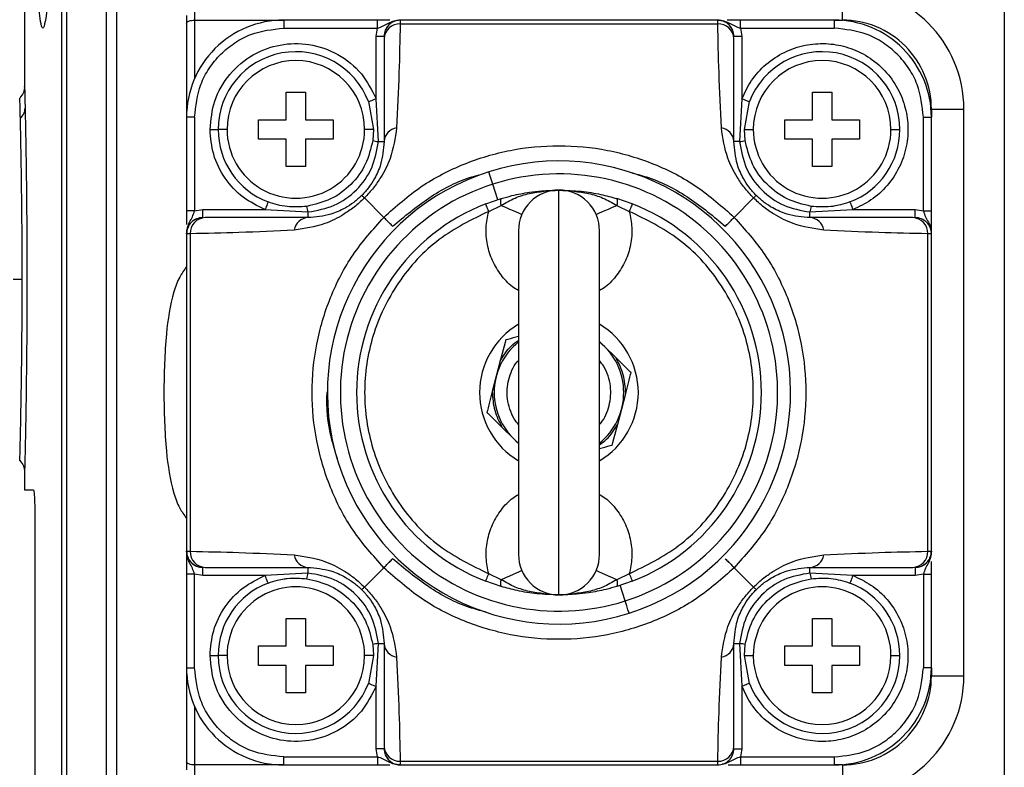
# Model space of a CAD drawing. Header units: millimetres. Extents: x 19 to 819, y 19 to 629.
# Tile 16 of 27: x 404 to 465, y 414 to 460. Entities that reach past the tile are written whole.
import ezdxf

# ---------------------------------------------------------------- set-up
doc = ezdxf.new("R2010")
doc.units = ezdxf.units.MM
doc.header["$LTSCALE"] = 3
doc.layers.add('DIMENSIONS', color=140, linetype='Continuous', lineweight=25)
doc.styles.add('SLDTEXTSTYLE0', font='TXT', dxfattribs={"width": 0.7})
doc.dimstyles.new('SLDDIMSTYLE0', dxfattribs={"dimtxt": 6.474023, "dimasz": 9.906, "dimexe": 0, "dimexo": 0.0625, "dimgap": 1.618506, "dimtad": 0, "dimtih": 1, "dimtoh": 1, "dimrnd": 1e-09, "dimzin": 12, "dimdsep": 46, "dimtxsty": 'SLDTEXTSTYLE0', "dimsah": 1, "dimcen": 0.09, "dimadec": 0, "dimazin": 3, "dimtfac": 1, "dimtofl": 0, "dimtmove": 0, "dimatfit": 3, "dimfxl": 0, "dimfrac": 2, "dimtolj": 1, "dimtzin": 12, "dimarcsym": 0})

# ---------------------------------------------------------------- blocks, each defined once
blk = doc.blocks.new('_D_9')
at = {"layer": 'DIMENSIONS'}
for p, q in [((372.042, 447.49), (372.042, 586.873)), ((464.742, 475.49), (464.742, 586.873)), ((372.042, 577.348), (402.397, 577.348)), ((411.17, 577.348), (408.996, 577.348)), ((408.996, 577.348), (408.996, 567.059)), ((430.408, 577.348), (432.582, 577.348)), ((432.582, 577.348), (432.582, 567.059)), ((464.742, 577.348), (439.18, 577.348)), ((408.996, 567.059), (411.17, 567.059)), ((432.582, 567.059), (430.408, 567.059))]:
    blk.add_line(p, q, dxfattribs=at)
for points in [[(372.042, 577.348), (381.948, 575.824), (381.948, 578.872)], [(464.742, 577.348), (454.836, 578.872), (454.836, 575.824)]]:
    blk.add_solid(points, dxfattribs=at)
at = {"layer": 'DIMENSIONS', "char_height": 6.35, "attachment_point": 1, "style": 'SLDTEXTSTYLE0'}
for s, insert in [('92.7', (411.17, 586.983)), ('3.65', (411.17, 575.245))]:
    blk.add_mtext(s, dxfattribs=dict(at, insert=insert))

msp = doc.modelspace()

# ---------------------------------------------------------------- linework, layer by layer
for p, q in [((404.242, 469.266), (404.242, 455.538)), ((406.535, 368.678), (406.535, 464.683)), ((406.858, 368.68), (406.858, 464.68)), ((409.272, 464.68), (409.272, 368.68)), ((409.944, 368.68), (409.944, 464.68)), ((464.742, 464.68), (464.742, 368.68)), ((454.742, 459.68), (454.742, 461.68)), ((414.742, 460.68), (414.742, 459.68)), ((414.242, 459.973), (414.242, 459.473)), ((414.742, 459.68), (420.242, 459.68)), ((414.742, 459.68), (414.742, 456.078)), ((420.242, 459.68), (420.242, 459.18)), ((426.028, 459.68), (420.242, 459.68)), ((426.028, 459.18), (426.028, 459.68)), ((426.798, 459.68), (426.028, 459.68)), ((427.442, 459.68), (427.437, 459.45)), ((447.042, 459.68), (427.442, 459.68)), ((447.046, 459.45), (447.042, 459.68)), ((448.456, 459.68), (447.627, 459.68)), ((448.456, 459.18), (448.456, 459.68)), ((454.242, 459.68), (448.456, 459.68)), ((454.242, 459.68), (454.742, 459.68)), ((454.242, 459.68), (454.242, 459.18)), ((414.242, 459.473), (414.242, 453.68)), ((420.242, 459.18), (426.028, 459.18)), ((425.942, 458.68), (426.028, 459.18)), ((427.437, 459.45), (447.046, 459.45)), ((448.456, 459.18), (448.542, 458.68)), ((448.456, 459.18), (454.242, 459.18)), ((425.942, 458.68), (426.442, 458.68)), ((425.942, 454.825), (425.942, 458.68)), ((426.442, 458.527), (426.442, 452.18)), ((448.042, 458.68), (448.542, 458.68)), ((448.042, 452.18), (448.042, 458.527)), ((448.542, 458.68), (448.542, 454.825)), ((420.392, 455.23), (421.592, 455.23)), ((420.392, 453.53), (420.392, 455.23)), ((421.592, 455.23), (421.592, 453.53)), ((426.09, 452.18), (425.942, 454.825)), ((448.542, 454.825), (448.394, 452.18)), ((452.892, 455.23), (454.092, 455.23)), ((452.892, 453.53), (452.892, 455.23)), ((454.092, 455.23), (454.092, 453.53)), ((425.475, 454.646), (425.792, 452.93)), ((448.692, 452.93), (449.009, 454.646)), ((414.742, 453.68), (414.242, 453.68)), ((414.242, 453.68), (414.242, 447.895)), ((414.742, 453.68), (414.742, 447.895)), ((459.742, 447.895), (459.742, 453.68)), ((459.742, 453.68), (460.242, 453.68)), ((460.242, 454.18), (460.242, 453.68)), ((460.242, 454.18), (462.242, 454.18)), ((460.242, 447.895), (460.242, 453.68)), ((462.242, 419.18), (462.242, 454.18)), ((418.692, 453.53), (420.392, 453.53)), ((418.692, 452.33), (418.692, 453.53)), ((421.592, 453.53), (423.292, 453.53)), ((423.292, 453.53), (423.292, 452.33)), ((451.192, 453.53), (452.892, 453.53)), ((451.192, 452.33), (451.192, 453.53)), ((454.092, 453.53), (455.792, 453.53)), ((455.792, 453.53), (455.792, 452.33)), ((415.692, 452.93), (416.192, 452.93)), ((416.742, 452.93), (416.192, 452.93)), ((425.792, 452.93), (425.242, 452.93)), ((425.792, 452.93), (425.744, 452.251)), ((448.74, 452.251), (448.692, 452.93)), ((448.692, 452.93), (449.242, 452.93)), ((457.742, 452.93), (458.292, 452.93)), ((420.392, 452.33), (418.692, 452.33)), ((420.392, 450.63), (420.392, 452.33)), ((421.592, 452.33), (421.592, 450.63)), ((423.292, 452.33), (421.592, 452.33)), ((426.09, 452.18), (426.442, 452.18)), ((448.394, 452.18), (448.042, 452.18)), ((452.892, 452.33), (451.192, 452.33)), ((452.892, 450.63), (452.892, 452.33)), ((454.092, 452.33), (454.092, 450.63)), ((455.792, 452.33), (454.092, 452.33)), ((421.592, 450.63), (420.392, 450.63)), ((454.092, 450.63), (452.892, 450.63)), ((433.46, 448.588), (433.154, 449.55)), ((437.242, 424.18), (437.242, 449.18)), ((425.228, 448.695), (426.423, 447.499)), ((432.721, 448.334), (433.666, 448.658)), ((432.901, 447.868), (433.67, 448.239)), ((440.813, 448.239), (441.582, 447.868)), ((441.763, 448.334), (440.818, 448.658)), ((448.061, 447.499), (449.256, 448.695)), ((414.742, 447.895), (414.242, 447.895)), ((414.242, 447.895), (414.242, 447.065)), ((414.742, 447.895), (415.242, 447.98)), ((415.242, 447.48), (415.242, 447.98)), ((415.242, 447.98), (419.098, 447.98)), ((419.098, 447.98), (421.742, 447.832)), ((421.742, 447.832), (421.742, 447.48)), ((452.742, 447.832), (455.386, 447.98)), ((452.742, 447.48), (452.742, 447.832)), ((455.386, 447.98), (459.242, 447.98)), ((459.242, 447.48), (459.242, 447.98)), ((459.242, 447.98), (459.742, 447.895)), ((459.742, 447.895), (460.242, 447.895)), ((460.242, 446.48), (460.242, 447.895)), ((421.742, 447.48), (415.396, 447.48)), ((459.088, 447.48), (452.742, 447.48)), ((414.472, 446.485), (414.242, 446.48)), ((414.242, 446.48), (414.242, 426.88)), ((414.472, 446.485), (414.472, 426.876)), ((434.742, 446.68), (434.742, 426.68)), ((439.742, 426.68), (439.742, 446.68)), ((460.011, 426.876), (460.011, 446.485)), ((460.242, 446.48), (460.011, 446.485)), ((460.242, 426.88), (460.242, 446.48)), ((403.535, 443.68), (404.094, 443.68)), ((440.049, 439.53), (439.742, 439.833)), ((440.749, 438.841), (440.049, 439.53)), ((433.618, 438.637), (433.371, 437.687)), ((433.371, 437.687), (433.123, 436.736)), ((441.113, 435.674), (441.36, 436.625)), ((440.866, 434.723), (441.113, 435.674)), ((433.735, 434.52), (434.435, 433.831)), ((434.435, 433.831), (434.742, 433.528)), ((404.242, 431.822), (404.242, 430.68)), ((404.242, 430.68), (404.786, 430.68)), ((404.883, 428.68), (404.883, 407.08)), ((414.242, 426.88), (414.472, 426.876)), ((414.242, 426.88), (414.242, 425.466)), ((460.011, 426.876), (460.242, 426.88)), ((460.242, 425.466), (460.242, 426.237)), ((415.242, 425.38), (415.242, 425.88)), ((415.396, 425.88), (421.742, 425.88)), ((421.742, 425.88), (421.742, 425.529)), ((425.228, 424.666), (426.423, 425.862)), ((448.061, 425.862), (449.256, 424.666)), ((452.742, 425.88), (459.088, 425.88)), ((452.742, 425.529), (452.742, 425.88)), ((459.242, 425.88), (459.242, 425.38)), ((414.742, 425.466), (414.242, 425.466)), ((414.242, 425.466), (414.242, 419.68)), ((415.242, 425.38), (414.742, 425.466)), ((414.742, 419.68), (414.742, 425.466)), ((419.098, 425.38), (415.242, 425.38)), ((421.742, 425.529), (419.098, 425.38)), ((433.666, 424.703), (432.721, 425.027)), ((433.67, 425.122), (432.901, 425.493)), ((441.582, 425.493), (440.813, 425.122)), ((441.763, 425.027), (440.818, 424.703)), ((455.386, 425.38), (452.742, 425.529)), ((459.242, 425.38), (455.386, 425.38)), ((459.742, 425.466), (459.242, 425.38)), ((459.742, 425.466), (460.242, 425.466)), ((459.742, 425.466), (459.742, 419.68)), ((460.242, 419.68), (460.242, 425.466)), ((441.329, 423.811), (441.024, 424.773)), ((420.392, 422.73), (421.592, 422.73)), ((420.392, 421.03), (420.392, 422.73)), ((421.592, 422.73), (421.592, 421.03)), ((452.892, 422.73), (454.092, 422.73)), ((452.892, 421.03), (452.892, 422.73)), ((454.092, 422.73), (454.092, 421.03)), ((418.692, 421.03), (420.392, 421.03)), ((418.692, 419.83), (418.692, 421.03)), ((421.592, 421.03), (423.292, 421.03)), ((423.292, 421.03), (423.292, 419.83)), ((425.744, 421.11), (425.792, 420.43)), ((425.942, 418.536), (426.09, 421.18)), ((426.09, 421.18), (426.442, 421.18)), ((426.442, 421.18), (426.442, 414.834)), ((448.042, 414.834), (448.042, 421.18)), ((448.042, 421.18), (448.394, 421.18)), ((448.394, 421.18), (448.542, 418.536)), ((448.692, 420.43), (448.74, 421.11)), ((451.192, 421.03), (452.892, 421.03)), ((451.192, 419.83), (451.192, 421.03)), ((454.092, 421.03), (455.792, 421.03)), ((455.792, 421.03), (455.792, 419.83)), ((415.692, 420.43), (416.192, 420.43)), ((416.742, 420.43), (416.192, 420.43)), ((425.792, 420.43), (425.242, 420.43)), ((425.792, 420.43), (425.475, 418.715)), ((449.009, 418.715), (448.692, 420.43)), ((448.692, 420.43), (449.242, 420.43)), ((457.742, 420.43), (458.292, 420.43)), ((414.242, 419.68), (414.242, 413.888)), ((414.242, 419.68), (414.742, 419.68)), ((420.392, 419.83), (418.692, 419.83)), ((420.392, 418.13), (420.392, 419.83)), ((421.592, 419.83), (421.592, 418.13)), ((423.292, 419.83), (421.592, 419.83)), ((452.892, 419.83), (451.192, 419.83)), ((452.892, 418.13), (452.892, 419.83)), ((454.092, 419.83), (454.092, 418.13)), ((455.792, 419.83), (454.092, 419.83)), ((460.242, 419.68), (459.742, 419.68)), ((460.242, 419.68), (460.242, 419.18)), ((460.242, 419.18), (462.242, 419.18)), ((425.942, 414.68), (425.942, 418.536)), ((448.542, 418.536), (448.542, 414.68)), ((421.592, 418.13), (420.392, 418.13)), ((454.092, 418.13), (452.892, 418.13)), ((414.742, 417.283), (414.742, 413.68)), ((426.028, 414.18), (425.942, 414.68)), ((426.442, 414.68), (425.942, 414.68)), ((448.042, 414.68), (448.542, 414.68)), ((448.542, 414.68), (448.456, 414.18)), ((420.242, 414.18), (426.028, 414.18)), ((420.242, 413.68), (420.242, 414.18)), ((426.028, 414.18), (426.028, 413.68)), ((448.456, 414.18), (448.456, 413.68)), ((448.456, 414.18), (454.242, 414.18)), ((454.242, 414.18), (454.242, 413.68)), ((414.242, 413.888), (414.242, 413.388)), ((420.242, 413.68), (414.742, 413.68)), ((414.742, 413.68), (414.742, 412.68)), ((420.242, 413.68), (426.028, 413.68)), ((426.028, 413.68), (426.798, 413.68)), ((427.437, 413.911), (447.046, 413.911)), ((427.437, 413.911), (427.442, 413.68)), ((427.442, 413.68), (447.042, 413.68)), ((447.042, 413.68), (447.046, 413.911)), ((447.685, 413.68), (448.456, 413.68)), ((448.456, 413.68), (454.242, 413.68)), ((454.742, 413.68), (454.242, 413.68)), ((454.742, 413.68), (454.742, 411.68))]:
    msp.add_line(p, q)
at = {"flags": 128}
for points in [[(414.242, 459.473), (414.251, 459.514), (414.28, 459.553), (414.326, 459.588), (414.388, 459.62), (414.464, 459.646), (414.551, 459.665), (414.644, 459.676), (414.742, 459.68)], [(425.475, 454.646), (425.484, 454.649), (425.51, 454.659), (425.554, 454.676), (425.612, 454.698), (425.682, 454.725), (425.763, 454.756), (425.851, 454.79), (425.942, 454.825)], [(448.542, 454.825), (448.633, 454.79), (448.721, 454.756), (448.801, 454.725), (448.872, 454.698), (448.93, 454.676), (448.973, 454.659), (449, 454.649), (449.009, 454.646)], [(433.154, 449.55), (433.058, 449.855), (432.98, 450.098), (432.93, 450.255), (432.913, 450.31)], [(419.276, 448.447), (419.273, 448.438), (419.263, 448.412), (419.246, 448.369), (419.224, 448.311), (419.197, 448.24), (419.166, 448.159), (419.133, 448.072), (419.098, 447.98)], [(432.901, 447.868), (432.866, 447.959), (432.832, 448.046), (432.801, 448.127), (432.773, 448.198), (432.751, 448.256), (432.734, 448.299), (432.724, 448.325), (432.721, 448.334)], [(433.67, 448.239), (433.939, 448.122), (434.186, 448.014), (434.407, 447.918), (434.596, 447.835), (434.748, 447.769), (434.86, 447.72), (434.928, 447.69), (434.951, 447.68)], [(439.533, 447.68), (439.556, 447.69), (439.624, 447.72), (439.735, 447.769), (439.887, 447.835), (440.076, 447.918), (440.297, 448.014), (440.545, 448.122), (440.813, 448.239)], [(441.763, 448.334), (441.76, 448.325), (441.749, 448.299), (441.733, 448.256), (441.71, 448.198), (441.683, 448.127), (441.652, 448.046), (441.618, 447.959), (441.582, 447.868)], [(455.207, 448.447), (455.211, 448.438), (455.221, 448.412), (455.237, 448.369), (455.26, 448.311), (455.287, 448.24), (455.318, 448.159), (455.351, 448.072), (455.386, 447.98)], [(433.952, 439.922), (433.948, 439.907), (433.937, 439.867), (433.911, 439.764), (433.852, 439.539), (433.676, 438.86), (433.618, 438.637)], [(434.742, 440.14), (434.414, 440.05), (434.235, 440), (434.073, 439.955), (434.001, 439.936), (433.957, 439.924), (433.952, 439.922)], [(441.36, 436.625), (441.574, 437.445), (441.62, 437.625), (441.663, 437.788), (441.681, 437.86), (441.693, 437.904), (441.694, 437.909)], [(433.123, 436.736), (432.91, 435.916), (432.863, 435.736), (432.821, 435.573), (432.802, 435.501), (432.791, 435.457), (432.789, 435.452)], [(440.532, 433.439), (440.536, 433.454), (440.546, 433.494), (440.573, 433.597), (440.632, 433.822), (440.808, 434.501), (440.866, 434.723)], [(439.742, 433.221), (440.07, 433.311), (440.249, 433.361), (440.411, 433.405), (440.483, 433.425), (440.527, 433.437), (440.532, 433.439)], [(434.951, 425.68), (434.928, 425.67), (434.86, 425.641), (434.748, 425.592), (434.596, 425.526), (434.407, 425.443), (434.186, 425.347), (433.939, 425.239), (433.67, 425.122)], [(440.813, 425.122), (440.545, 425.239), (440.297, 425.347), (440.076, 425.443), (439.887, 425.526), (439.735, 425.592), (439.624, 425.641), (439.556, 425.67), (439.533, 425.68)], [(419.276, 424.913), (419.273, 424.922), (419.263, 424.949), (419.246, 424.992), (419.224, 425.05), (419.197, 425.121), (419.166, 425.202), (419.133, 425.289), (419.098, 425.38)], [(432.721, 425.027), (432.724, 425.036), (432.734, 425.062), (432.751, 425.105), (432.773, 425.163), (432.801, 425.234), (432.832, 425.315), (432.866, 425.402), (432.901, 425.493)], [(441.582, 425.493), (441.618, 425.402), (441.652, 425.315), (441.683, 425.234), (441.71, 425.163), (441.733, 425.105), (441.749, 425.062), (441.76, 425.036), (441.763, 425.027)], [(455.386, 425.38), (455.351, 425.289), (455.318, 425.202), (455.287, 425.121), (455.26, 425.05), (455.237, 424.992), (455.221, 424.949), (455.211, 424.922), (455.207, 424.913)], [(441.57, 423.051), (441.553, 423.106), (441.503, 423.262), (441.426, 423.506), (441.329, 423.811)], [(425.475, 418.715), (425.484, 418.712), (425.51, 418.701), (425.554, 418.685), (425.612, 418.663), (425.682, 418.636), (425.763, 418.605), (425.851, 418.571), (425.942, 418.536)], [(449.009, 418.715), (449, 418.712), (448.973, 418.701), (448.93, 418.685), (448.872, 418.663), (448.801, 418.636), (448.721, 418.605), (448.633, 418.571), (448.542, 418.536)], [(414.742, 413.68), (414.644, 413.684), (414.551, 413.696), (414.464, 413.715), (414.388, 413.741), (414.326, 413.773), (414.28, 413.808), (414.251, 413.847), (414.242, 413.888)]]:
    msp.add_lwpolyline(points, dxfattribs=at)
for centre, radius, start, end in [((454.742, 454.18), 7.5, 0.00006, 90), ((420.242, 453.68), 6, 89.99991, 180.00007), ((427.442, 458.68), 1, 89.99895, 180.0003), ((447.042, 458.68), 1, 359.99952, 90.00123), ((454.242, 453.68), 6, 359.99996, 90.00008), ((454.742, 454.18), 5.5, 359.99997, 90.00014), ((427.405, 458.487), 0.964, 88.04151, 177.63387), ((447.079, 458.487), 0.964, 2.36602, 91.95855), ((420.992, 452.93), 4.8, 20.93895, 179.99984), ((453.492, 452.93), 4.8, 0.00018, 159.06104), ((420.992, 452.93), 4.25, 0.00013, 179.99987), ((453.492, 452.93), 4.25, 0.00013, 179.99987), ((403.425, 454.262), 0.848, 310.87285, 358.95288), ((427.348, 452.133), 0.908, 98.50917, 176.9826), ((447.135, 452.133), 0.908, 3.01721, 81.49089), ((420.992, 452.93), 4.8, 180.00004, 249.06096), ((420.992, 452.93), 4.25, 179.99993, 0.00007), ((453.492, 452.93), 4.25, 179.99992, 0.00008), ((453.492, 452.93), 4.8, 290.93908, 359.99987), ((426.271, 453.951), 1.78, 252.76057, 264.16746), ((448.213, 453.951), 1.78, 275.83242, 287.23967), ((437.242, 436.68), 14.3, 287.61989, 107.61985), ((437.242, 436.68), 14.3, 107.6199, 287.61984), ((437.242, 436.68), 13.503, 287.61987, 107.61989), ((437.242, 436.68), 13.503, 107.61987, 287.61989), ((437.242, 446.68), 2.5, 89.99981, 180.00011), ((437.242, 446.68), 2.5, 359.99989, 90.00015), ((419.972, 447.651), 1.779, 5.83108, 17.24161), ((437.242, 436.68), 12.5, 111.20507, 248.79493), ((434.117, 448.454), 0.495, 155.64622, 205.67684), ((440.367, 448.454), 0.495, 334.32316, 24.35378), ((437.242, 436.68), 12.5, 291.20507, 68.79493), ((454.512, 447.651), 1.78, 162.75906, 174.16839), ((415.242, 446.48), 1, 89.99892, 180.0012), ((415.435, 446.518), 0.964, 92.3656, 181.95903), ((421.79, 446.574), 0.908, 93.0171, 171.49087), ((452.694, 446.574), 0.908, 8.50903, 86.98285), ((459.048, 446.518), 0.964, 358.0409, 87.63442), ((459.242, 446.48), 1, 359.99885, 90.00115), ((437.242, 436.68), 4.9, 120.67759, 179.99979), ((437.242, 436.68), 4.9, 0.00021, 59.32241), ((437.242, 436.68), 4, 128.68225, 231.31775), ((437.242, 436.68), 4, 308.68225, 51.31775), ((437.242, 436.68), 4.9, 180.00004, 239.32241), ((437.242, 436.68), 4.9, 300.67759, 359.99996), ((415.242, 426.88), 1, 180.00026, 269.99962), ((415.435, 426.843), 0.964, 178.04097, 267.6344), ((459.048, 426.843), 0.964, 272.36558, 1.9591), ((459.242, 426.88), 1, 270.0003, 359.9997), ((421.79, 426.787), 0.908, 188.50913, 266.9829), ((437.242, 426.68), 2.5, 179.99989, 270.00019), ((437.242, 426.68), 2.5, 269.99985, 0.00011), ((452.694, 426.787), 0.908, 273.01715, 351.49097), ((419.971, 425.71), 1.78, 342.75929, 354.16801), ((434.117, 424.907), 0.495, 154.32316, 204.35378), ((440.367, 424.907), 0.495, 335.64622, 25.67684), ((454.513, 425.71), 1.78, 185.83251, 197.24004), ((420.992, 420.43), 4.8, 110.93904, 179.99996), ((420.992, 420.43), 4.25, 359.99993, 180.00007), ((453.492, 420.43), 4.25, 359.99992, 180.00008), ((453.492, 420.43), 4.8, 0.00013, 69.06092), ((426.271, 419.41), 1.78, 95.83254, 107.23943), ((427.348, 421.228), 0.908, 183.0174, 261.49083), ((447.135, 421.228), 0.908, 278.50911, 356.98279), ((448.213, 419.41), 1.78, 72.76033, 84.16758), ((420.992, 420.43), 4.8, 180.00016, 339.06105), ((420.992, 420.43), 4.25, 180.00013, 359.99987), ((453.492, 420.43), 4.8, 200.93896, 359.99982), ((453.492, 420.43), 4.25, 180.00013, 359.99987), ((420.242, 419.68), 6, 179.99993, 270.00009), ((454.242, 419.68), 6, 269.99992, 0.00004), ((454.742, 419.18), 5.5, 269.99986, 0.00003), ((454.742, 419.18), 7.5, 270, 359.99994), ((427.405, 414.874), 0.964, 182.36613, 271.95849), ((427.442, 414.68), 1, 179.99885, 270.00105), ((447.042, 414.68), 1, 269.99877, 0.00134), ((447.079, 414.874), 0.964, 268.04145, 357.63398)]:
    msp.add_arc(centre, radius, start, end)
for points, knots in [([(405.767, 464.68), (405.765, 463.989), (405.761, 462.711), (405.637, 460.891), (405.618, 460.011), (405.366, 458.957), (405.131, 460.008), (405.13, 460.889), (405.029, 462.709), (405.028, 463.988), (405.027, 464.68)], [0, 0, 0, 0, 0.190707, 0.352132, 0.460244, 0.500264, 0.539754, 0.647658, 0.809145, 1, 1, 1, 1]), ([(427.441, 459.677), (427.348, 459.67), (427.156, 459.655), (426.884, 459.526), (426.65, 459.324), (426.558, 459.14), (426.512, 459.049)], [0, 0, 0, 0, 0.233617, 0.484972, 0.744367, 1, 1, 1, 1]), ([(447.042, 459.68), (447.168, 459.67), (447.419, 459.649), (447.766, 459.497), (448.093, 459.307), (448.333, 459.223), (448.456, 459.18)], [0, 0, 0, 0, 0.249313, 0.496183, 0.742832, 1, 1, 1, 1]), ([(447.972, 459.049), (447.926, 459.14), (447.834, 459.324), (447.599, 459.526), (447.328, 459.655), (447.135, 459.67), (447.042, 459.677)], [0, 0, 0, 0, 0.255631, 0.515024, 0.766381, 1, 1, 1, 1]), ([(414.742, 453.68), (414.815, 454.372), (414.928, 455.437), (415.614, 456.717), (416.324, 457.598), (417.205, 458.308), (418.486, 458.994), (419.55, 459.107), (420.242, 459.18)], [0, 0, 0, 0, 0.239456, 0.368361, 0.5, 0.631639, 0.760543, 1, 1, 1, 1]), ([(426.028, 459.18), (426.15, 459.224), (426.39, 459.308), (426.719, 459.493), (426.959, 459.615), (427.096, 459.632), (427.11, 459.634)], [0, 0, 0, 0, 0.330458, 0.647399, 0.964625, 1, 1, 1, 1]), ([(427.437, 459.45), (427.416, 458.447), (427.369, 456.306), (427.268, 454.167), (427.214, 453.03)], [0, 0, 0, 0, 0.468522, 1, 1, 1, 1]), ([(447.27, 453.03), (447.216, 454.167), (447.114, 456.306), (447.068, 458.447), (447.046, 459.45)], [0, 0, 0, 0, 0.531478, 1, 1, 1, 1]), ([(459.742, 453.68), (459.668, 454.372), (459.555, 455.437), (458.87, 456.717), (458.16, 457.598), (457.279, 458.308), (455.998, 458.994), (454.934, 459.107), (454.242, 459.18)], [0, 0, 0, 0, 0.239456, 0.368361, 0.5, 0.631639, 0.760543, 1, 1, 1, 1]), ([(415.692, 452.93), (415.75, 453.524), (415.871, 454.75), (416.838, 456.394), (418.276, 457.607), (420.011, 458.241), (421.857, 458.269), (423.634, 457.65), (425.125, 456.46), (425.675, 455.358), (425.942, 454.825)], [0, 0, 0, 0, 0.12116, 0.2499995, 0.3788398, 0.4999997, 0.6211597, 0.7499997, 0.8788399, 1, 1, 1, 1]), ([(448.542, 454.825), (448.721, 455.209), (449.087, 455.999), (449.996, 456.986), (451.128, 457.74), (452.407, 458.175), (453.711, 458.277), (454.991, 458.068), (456.205, 457.549), (457.281, 456.72), (458.111, 455.644), (458.63, 454.43), (458.839, 453.15), (458.736, 451.845), (458.302, 450.567), (457.547, 449.435), (456.56, 448.526), (455.77, 448.159), (455.386, 447.98)], [0, 0, 0, 0, 0.060141, 0.123515, 0.188282, 0.252346, 0.31374, 0.37299, 0.435469, 0.5, 0.564531, 0.62701, 0.68626, 0.747655, 0.811718, 0.876485, 0.93986, 1, 1, 1, 1]), ([(404.242, 455.595), (404.228, 455.462), (404.201, 455.197), (404.033, 454.991), (403.949, 454.888)], [0, 0, 0, 0, 0.500003, 1, 1, 1, 1]), ([(404.243, 455.538), (404.243, 455.541), (404.24, 455.691), (404.263, 454.712), (404.269, 454.434), (404.273, 454.247)], [0, 0, 0, 0, 0.0069646, 0.3351154, 1, 1, 1, 1]), ([(403.98, 453.621), (403.972, 453.958), (403.963, 454.369), (403.952, 454.779), (403.95, 454.852)], [0, 0, 0, 0, 0.821236, 1, 1, 1, 1]), ([(404.273, 454.247), (404.282, 453.82), (404.302, 452.849), (404.329, 451.233), (404.355, 449.325), (404.375, 447.196), (404.387, 444.929), (404.387, 442.614), (404.377, 440.339), (404.357, 438.198), (404.331, 436.269), (404.304, 434.63), (404.278, 433.34), (404.258, 432.447), (404.247, 431.986), (404.243, 431.826), (404.243, 431.822)], [0, 0, 0, 0, 0.057071, 0.129937, 0.216277, 0.312342, 0.414682, 0.51955, 0.621988, 0.719033, 0.80596, 0.880038, 0.938358, 0.978559, 0.999553, 1, 1, 1, 1]), ([(404.094, 443.68), (404.092, 444.63), (404.088, 446.57), (404.06, 449.298), (404.023, 451.662), (403.993, 453.036), (403.98, 453.621)], [0, 0, 0, 0, 0.286506, 0.585434, 0.823307, 1, 1, 1, 1]), ([(427.214, 453.03), (427.119, 452.388), (426.961, 451.313), (426.342, 450.11), (425.792, 449.3), (425.421, 448.902), (425.228, 448.695)], [0, 0, 0, 0, 0.397346, 0.665002, 0.82527, 1, 1, 1, 1]), ([(449.256, 448.695), (449.061, 448.903), (448.688, 449.303), (448.139, 450.114), (447.522, 451.316), (447.364, 452.389), (447.27, 453.03)], [0, 0, 0, 0, 0.175808, 0.33653, 0.603318, 1, 1, 1, 1]), ([(419.098, 447.98), (418.628, 448.208), (417.665, 448.674), (416.564, 449.884), (415.827, 451.345), (415.736, 452.41), (415.692, 452.93)], [0, 0, 0, 0, 0.244238, 0.5, 0.755762, 1, 1, 1, 1]), ([(425.744, 452.251), (425.623, 451.747), (425.381, 450.74), (424.436, 449.482), (423.179, 448.54), (422.174, 448.299), (421.671, 448.179)], [0, 0, 0, 0, 0.25061, 0.500432, 0.750281, 1, 1, 1, 1]), ([(421.742, 447.832), (422.298, 447.932), (423.406, 448.13), (424.791, 449.135), (425.794, 450.52), (425.991, 451.626), (426.09, 452.18)], [0, 0, 0, 0, 0.2511861, 0.5005613, 0.7493757, 1, 1, 1, 1]), ([(426.442, 452.18), (426.401, 451.702), (426.332, 450.903), (425.914, 449.973), (425.508, 449.337), (425.215, 449.019), (425.065, 448.857)], [0, 0, 0, 0, 0.38781, 0.6479389, 0.8208639, 1, 1, 1, 1]), ([(426.423, 447.499), (427.171, 448.166), (428.663, 449.496), (431.353, 450.873), (434.234, 451.733), (437.243, 452.018), (440.248, 451.733), (443.137, 450.871), (445.824, 449.494), (447.317, 448.163), (448.061, 447.499)], [0, 0, 0, 0, 0.125006, 0.249504, 0.374761, 0.499791, 0.625621, 0.750396, 0.875544, 1, 1, 1, 1]), ([(449.418, 448.857), (449.269, 449.019), (448.974, 449.339), (448.569, 449.975), (448.151, 450.904), (448.083, 451.702), (448.042, 452.18)], [0, 0, 0, 0, 0.17958, 0.352939, 0.612414, 1, 1, 1, 1]), ([(448.394, 452.18), (448.493, 451.625), (448.691, 450.517), (449.697, 449.131), (451.082, 448.129), (452.187, 447.931), (452.742, 447.832)], [0, 0, 0, 0, 0.251186, 0.500561, 0.749376, 1, 1, 1, 1]), ([(452.813, 448.179), (452.308, 448.3), (451.301, 448.541), (450.044, 449.486), (449.101, 450.743), (448.86, 451.749), (448.74, 452.251)], [0, 0, 0, 0, 0.250611, 0.500432, 0.750281, 1, 1, 1, 1]), ([(426.971, 446.951), (427.697, 447.554), (429.143, 448.754), (431.011, 449.77), (432.118, 450.068), (432.319, 450.123)], [0, 0, 0, 0, 0.451779, 0.900158, 1, 1, 1, 1]), ([(441.773, 450.235), (442.106, 450.147), (443.35, 449.82), (445.346, 448.757), (446.791, 447.553), (447.512, 446.951)], [0, 0, 0, 0, 0.154645, 0.577871, 1, 1, 1, 1]), ([(425.065, 448.857), (424.903, 448.707), (424.584, 448.413), (423.948, 448.008), (423.018, 447.59), (422.22, 447.522), (421.742, 447.48)], [0, 0, 0, 0, 0.1795804, 0.3529399, 0.612415, 1, 1, 1, 1]), ([(425.065, 448.857), (425.08, 448.842), (425.135, 448.789), (425.189, 448.734), (425.228, 448.695)], [0, 0, 0, 0, 0.272626, 1, 1, 1, 1]), ([(433.666, 448.658), (433.889, 448.721), (434.469, 448.883), (435.304, 449.039), (436.274, 449.157), (436.881, 449.172), (437.242, 449.18)], [0, 0, 0, 0, 0.1918781, 0.4980862, 0.7016454, 1, 1, 1, 1]), ([(433.67, 448.239), (433.952, 448.402), (434.5, 448.72), (435.705, 449.077), (436.628, 449.139), (437.242, 449.18)], [0, 0, 0, 0, 0.260131, 0.507491, 1, 1, 1, 1]), ([(437.242, 449.18), (437.855, 449.139), (438.778, 449.077), (439.983, 448.72), (440.532, 448.402), (440.813, 448.239)], [0, 0, 0, 0, 0.492083, 0.739922, 1, 1, 1, 1]), ([(437.242, 449.18), (437.697, 449.166), (438.565, 449.138), (439.762, 448.945), (440.49, 448.747), (440.818, 448.658)], [0, 0, 0, 0, 0.376416, 0.718536, 1, 1, 1, 1]), ([(449.418, 448.857), (449.404, 448.842), (449.35, 448.788), (449.296, 448.734), (449.256, 448.695)], [0, 0, 0, 0, 0.272651, 1, 1, 1, 1]), ([(452.742, 447.48), (452.263, 447.522), (451.464, 447.59), (450.534, 448.009), (449.899, 448.414), (449.58, 448.708), (449.418, 448.857)], [0, 0, 0, 0, 0.387809, 0.647941, 0.820864, 1, 1, 1, 1]), ([(421.671, 448.179), (421.262, 448.147), (420.447, 448.084), (419.666, 448.327), (419.276, 448.447)], [0, 0, 0, 0, 0.501709, 1, 1, 1, 1]), ([(425.228, 448.695), (425.019, 448.5), (424.619, 448.127), (423.808, 447.578), (422.606, 446.96), (421.533, 446.803), (420.892, 446.708)], [0, 0, 0, 0, 0.175806, 0.336528, 0.603319, 1, 1, 1, 1]), ([(453.592, 446.708), (452.949, 446.803), (451.874, 446.961), (450.671, 447.58), (449.861, 448.13), (449.463, 448.501), (449.256, 448.695)], [0, 0, 0, 0, 0.3973458, 0.6650039, 0.8252701, 1, 1, 1, 1]), ([(455.207, 448.447), (455.014, 448.381), (454.691, 448.271), (454.314, 448.199), (454.112, 448.17), (453.646, 448.114), (453.217, 448.147), (452.813, 448.179)], [0, 0, 0, 0, 0.251156, 0.420889, 0.472582, 0.502145, 1, 1, 1, 1]), ([(414.242, 446.48), (414.253, 446.606), (414.274, 446.857), (414.425, 447.204), (414.615, 447.532), (414.699, 447.772), (414.742, 447.895)], [0, 0, 0, 0, 0.249292, 0.496167, 0.742819, 1, 1, 1, 1]), ([(432.901, 447.868), (431.844, 447.35), (429.68, 446.29), (427.188, 443.555), (425.595, 440.257), (425.069, 436.68), (425.595, 433.104), (427.188, 429.806), (429.68, 427.07), (431.844, 426.011), (432.901, 425.493)], [0, 0, 0, 0, 0.1221415, 0.2499998, 0.3778588, 0.4999998, 0.6221413, 0.7499998, 0.8778585, 1, 1, 1, 1]), ([(434.742, 442.975), (434.615, 443.052), (434.197, 443.305), (433.639, 443.934), (433.101, 444.814), (432.788, 445.812), (432.695, 446.857), (432.833, 447.534), (432.901, 447.868)], [0, 0, 0, 0, 0.079434, 0.261581, 0.443729, 0.63079, 0.817853, 1, 1, 1, 1]), ([(441.582, 447.868), (441.65, 447.534), (441.789, 446.857), (441.696, 445.812), (441.383, 444.814), (440.845, 443.934), (440.286, 443.305), (439.869, 443.052), (439.742, 442.975)], [0, 0, 0, 0, 0.182147, 0.36921, 0.556271, 0.738419, 0.920566, 1, 1, 1, 1]), ([(441.582, 425.493), (442.64, 426.011), (444.803, 427.07), (447.296, 429.806), (448.889, 433.104), (449.414, 436.68), (448.889, 440.257), (447.296, 443.555), (444.803, 446.29), (442.64, 447.35), (441.582, 447.868)], [0, 0, 0, 0, 0.122142, 0.25, 0.377859, 0.5, 0.622141, 0.75, 0.877858, 1, 1, 1, 1]), ([(459.742, 447.895), (459.785, 447.772), (459.869, 447.532), (460.055, 447.204), (460.181, 446.946), (460.199, 446.79), (460.203, 446.758)], [0, 0, 0, 0, 0.315615, 0.61831, 0.921278, 1, 1, 1, 1]), ([(414.874, 447.41), (414.783, 447.364), (414.599, 447.272), (414.396, 447.038), (414.267, 446.767), (414.252, 446.574), (414.245, 446.481)], [0, 0, 0, 0, 0.255634, 0.515026, 0.76638, 1, 1, 1, 1]), ([(426.423, 425.862), (425.757, 426.609), (424.427, 428.101), (423.049, 430.792), (422.189, 433.673), (421.905, 436.682), (422.189, 439.687), (423.051, 442.576), (424.429, 445.263), (425.759, 446.755), (426.423, 447.499)], [0, 0, 0, 0, 0.125006, 0.249504, 0.374761, 0.499791, 0.62562, 0.750396, 0.875543, 1, 1, 1, 1]), ([(426.971, 446.951), (426.906, 447.017), (426.787, 447.135), (426.604, 447.318), (426.487, 447.435), (426.423, 447.499)], [0, 0, 0, 0, 0.3590418, 0.6502226, 1, 1, 1, 1]), ([(447.512, 446.951), (447.578, 447.017), (447.697, 447.136), (447.879, 447.319), (447.997, 447.435), (448.061, 447.499)], [0, 0, 0, 0, 0.359053, 0.650222, 1, 1, 1, 1]), ([(448.061, 447.499), (448.727, 446.752), (450.057, 445.259), (451.435, 442.569), (452.294, 439.688), (452.579, 436.679), (452.295, 433.674), (451.432, 430.785), (450.055, 428.098), (448.724, 426.606), (448.061, 425.862)], [0, 0, 0, 0, 0.125006, 0.249504, 0.374761, 0.499791, 0.62562, 0.750396, 0.875543, 1, 1, 1, 1]), ([(420.892, 446.708), (419.755, 446.654), (417.616, 446.553), (415.475, 446.507), (414.472, 446.485)], [0, 0, 0, 0, 0.531477, 1, 1, 1, 1]), ([(460.011, 446.485), (459.008, 446.507), (456.868, 446.553), (454.729, 446.654), (453.592, 446.708)], [0, 0, 0, 0, 0.468523, 1, 1, 1, 1]), ([(414.242, 444.452), (414.091, 444.245), (413.748, 443.773), (413.27, 442.379), (412.895, 439.985), (412.861, 437.893), (412.842, 436.68)], [0, 0, 0, 0, 0.095696, 0.217226, 0.546266, 1, 1, 1, 1]), ([(403.95, 432.509), (403.95, 432.498), (403.946, 432.342), (403.976, 433.496), (403.987, 434.067), (404.03, 436.102), (404.062, 438.288), (404.088, 440.938), (404.092, 442.778), (404.094, 443.68)], [0, 0, 0, 0, 0.002699, 0.038637, 0.1446, 0.30254, 0.507157, 0.758259, 1, 1, 1, 1]), ([(433.618, 438.637), (433.821, 438.975), (434.121, 439.471), (434.591, 439.798), (434.742, 439.902)], [0, 0, 0, 0, 0.68022, 1, 1, 1, 1]), ([(434.742, 434.706), (434.651, 434.821), (434.426, 435.108), (434.192, 435.647), (434, 436.465), (434.082, 437.495), (434.415, 438.306), (434.714, 438.631), (434.742, 438.662)], [0, 0, 0, 0, 0.102866, 0.255849, 0.408708, 0.68977, 0.970828, 1, 1, 1, 1]), ([(439.742, 434.699), (439.77, 434.73), (440.069, 435.055), (440.402, 435.865), (440.483, 436.896), (440.292, 437.714), (440.058, 438.253), (439.833, 438.54), (439.742, 438.655)], [0, 0, 0, 0, 0.029172, 0.31023, 0.591292, 0.744151, 0.897134, 1, 1, 1, 1]), ([(441.36, 436.625), (441.337, 437.016), (441.291, 437.798), (440.93, 438.493), (440.749, 438.841)], [0, 0, 0, 0, 0.500001, 1, 1, 1, 1]), ([(441.694, 437.909), (441.691, 437.913), (441.677, 437.926), (441.638, 437.964), (441.548, 438.053), (441.301, 438.297), (441.024, 438.569), (440.803, 438.787), (440.749, 438.841)], [0, 0, 0, 0, 0.0117126, 0.0431251, 0.1231148, 0.2984962, 0.8267412, 1, 1, 1, 1]), ([(412.842, 436.68), (412.861, 435.468), (412.895, 433.376), (413.27, 430.982), (413.748, 429.588), (414.091, 429.116), (414.242, 428.909)], [0, 0, 0, 0, 0.453735, 0.782775, 0.904304, 1, 1, 1, 1]), ([(423.615, 432.405), (423.466, 432.89), (423.041, 434.272), (422.85, 435.762), (422.94, 436.717), (422.942, 436.737)], [0, 0, 0, 0, 0.346249, 0.986099, 1, 1, 1, 1]), ([(433.123, 436.736), (433.146, 436.345), (433.193, 435.563), (433.554, 434.868), (433.735, 434.52)], [0, 0, 0, 0, 0.5000009, 1, 1, 1, 1]), ([(432.789, 435.452), (432.793, 435.448), (432.807, 435.435), (432.846, 435.397), (432.936, 435.308), (433.183, 435.064), (433.459, 434.792), (433.68, 434.574), (433.735, 434.52)], [0, 0, 0, 0, 0.011713, 0.043126, 0.123115, 0.298496, 0.826741, 1, 1, 1, 1]), ([(439.742, 433.459), (439.892, 433.563), (440.363, 433.89), (440.662, 434.386), (440.866, 434.723)], [0, 0, 0, 0, 0.31978, 1, 1, 1, 1]), ([(403.949, 432.473), (404.033, 432.37), (404.201, 432.163), (404.228, 431.899), (404.242, 431.766)], [0, 0, 0, 0, 0.499997, 1, 1, 1, 1]), ([(404.786, 430.68), (404.797, 430.643), (404.84, 430.501), (404.844, 430.181), (404.874, 429.7), (404.881, 429.179), (404.882, 428.826), (404.883, 428.68)], [0, 0, 0, 0, 0.058428, 0.221637, 0.472369, 0.782287, 1, 1, 1, 1]), ([(432.901, 425.493), (432.834, 425.82), (432.697, 426.49), (432.785, 427.535), (433.1, 428.55), (433.651, 429.444), (434.215, 430.069), (434.624, 430.318), (434.742, 430.39)], [0, 0, 0, 0, 0.178605, 0.365345, 0.555552, 0.744011, 0.925784, 1, 1, 1, 1]), ([(439.742, 430.39), (439.86, 430.318), (440.268, 430.069), (440.833, 429.444), (441.384, 428.55), (441.699, 427.535), (441.787, 426.49), (441.65, 425.82), (441.582, 425.493)], [0, 0, 0, 0, 0.074216, 0.255989, 0.444448, 0.634655, 0.821395, 1, 1, 1, 1]), ([(414.742, 425.466), (414.699, 425.589), (414.615, 425.829), (414.425, 426.156), (414.274, 426.504), (414.253, 426.754), (414.242, 426.88)], [0, 0, 0, 0, 0.25717, 0.503812, 0.750687, 1, 1, 1, 1]), ([(414.245, 426.88), (414.252, 426.787), (414.267, 426.594), (414.396, 426.323), (414.599, 426.089), (414.783, 425.996), (414.874, 425.951)], [0, 0, 0, 0, 0.233621, 0.484974, 0.744365, 1, 1, 1, 1]), ([(414.472, 426.876), (415.475, 426.854), (417.616, 426.808), (419.755, 426.707), (420.892, 426.653)], [0, 0, 0, 0, 0.468523, 1, 1, 1, 1]), ([(453.592, 426.653), (454.729, 426.707), (456.868, 426.808), (459.008, 426.854), (460.011, 426.876)], [0, 0, 0, 0, 0.531477, 1, 1, 1, 1]), ([(459.61, 425.951), (459.701, 425.996), (459.885, 426.089), (460.088, 426.323), (460.217, 426.594), (460.231, 426.787), (460.238, 426.88)], [0, 0, 0, 0, 0.2556354, 0.5150257, 0.7663796, 1, 1, 1, 1]), ([(460.242, 426.88), (460.231, 426.755), (460.21, 426.504), (460.059, 426.156), (459.869, 425.829), (459.785, 425.589), (459.742, 425.466)], [0, 0, 0, 0, 0.249282, 0.496167, 0.742819, 1, 1, 1, 1]), ([(420.892, 426.653), (421.534, 426.558), (422.61, 426.4), (423.813, 425.781), (424.622, 425.231), (425.02, 424.86), (425.228, 424.666)], [0, 0, 0, 0, 0.3973458, 0.6650041, 0.8252699, 1, 1, 1, 1]), ([(426.423, 425.862), (426.487, 425.926), (426.604, 426.043), (426.787, 426.226), (426.906, 426.344), (426.971, 426.41)], [0, 0, 0, 0, 0.349768, 0.640937, 1, 1, 1, 1]), ([(432.711, 423.126), (432.378, 423.214), (431.133, 423.541), (429.138, 424.604), (427.693, 425.808), (426.971, 426.41)], [0, 0, 0, 0, 0.154645, 0.577872, 1, 1, 1, 1]), ([(447.512, 426.41), (447.578, 426.344), (447.697, 426.226), (447.88, 426.043), (447.997, 425.926), (448.061, 425.862)], [0, 0, 0, 0, 0.359042, 0.650223, 1, 1, 1, 1]), ([(449.256, 424.666), (449.465, 424.861), (449.865, 425.234), (450.676, 425.783), (451.877, 426.4), (452.95, 426.558), (453.592, 426.653)], [0, 0, 0, 0, 0.175807, 0.336528, 0.603319, 1, 1, 1, 1]), ([(421.742, 425.88), (422.22, 425.839), (423.02, 425.771), (423.949, 425.352), (424.585, 424.947), (424.903, 424.653), (425.065, 424.504)], [0, 0, 0, 0, 0.387808, 0.647941, 0.820864, 1, 1, 1, 1]), ([(448.061, 425.862), (447.313, 425.195), (445.821, 423.865), (443.131, 422.488), (440.249, 421.628), (437.241, 421.343), (434.235, 421.628), (431.347, 422.49), (428.66, 423.867), (427.167, 425.198), (426.423, 425.862)], [0, 0, 0, 0, 0.125006, 0.249504, 0.374761, 0.499791, 0.62562, 0.750396, 0.875544, 1, 1, 1, 1]), ([(449.418, 424.504), (449.581, 424.654), (449.9, 424.948), (450.536, 425.353), (451.466, 425.771), (452.264, 425.839), (452.742, 425.88)], [0, 0, 0, 0, 0.179581, 0.35294, 0.612415, 1, 1, 1, 1]), ([(415.692, 420.43), (415.736, 420.951), (415.827, 422.016), (416.564, 423.477), (417.665, 424.687), (418.628, 425.153), (419.098, 425.38)], [0, 0, 0, 0, 0.244238, 0.5, 0.755762, 1, 1, 1, 1]), ([(419.276, 424.913), (419.469, 424.98), (419.793, 425.09), (420.17, 425.162), (420.371, 425.19), (420.838, 425.247), (421.266, 425.213), (421.671, 425.182)], [0, 0, 0, 0, 0.251156, 0.420889, 0.472582, 0.502144, 1, 1, 1, 1]), ([(421.671, 425.182), (422.176, 425.061), (423.183, 424.82), (424.44, 423.875), (425.383, 422.618), (425.623, 421.612), (425.744, 421.11)], [0, 0, 0, 0, 0.250611, 0.500432, 0.750281, 1, 1, 1, 1]), ([(426.09, 421.18), (425.991, 421.736), (425.793, 422.844), (424.787, 424.229), (423.402, 425.232), (422.297, 425.43), (421.742, 425.529)], [0, 0, 0, 0, 0.251186, 0.500561, 0.749376, 1, 1, 1, 1]), ([(437.242, 424.18), (436.628, 424.222), (435.706, 424.284), (434.501, 424.641), (433.952, 424.959), (433.67, 425.122)], [0, 0, 0, 0, 0.492083, 0.739922, 1, 1, 1, 1]), ([(440.813, 425.122), (440.532, 424.959), (439.983, 424.641), (438.778, 424.284), (437.856, 424.222), (437.242, 424.18)], [0, 0, 0, 0, 0.260131, 0.507491, 1, 1, 1, 1]), ([(452.742, 425.529), (452.186, 425.429), (451.078, 425.231), (449.693, 424.226), (448.69, 422.84), (448.493, 421.735), (448.394, 421.18)], [0, 0, 0, 0, 0.251186, 0.500561, 0.749376, 1, 1, 1, 1]), ([(455.386, 425.38), (455.77, 425.202), (456.56, 424.835), (457.547, 423.926), (458.302, 422.794), (458.736, 421.516), (458.839, 420.211), (458.63, 418.931), (458.111, 417.717), (457.281, 416.641), (456.205, 415.812), (454.991, 415.293), (453.711, 415.084), (452.407, 415.186), (451.128, 415.621), (449.996, 416.375), (449.087, 417.362), (448.721, 418.152), (448.542, 418.536)], [0, 0, 0, 0, 0.06014, 0.123515, 0.188282, 0.252345, 0.31374, 0.37299, 0.435469, 0.5, 0.564531, 0.62701, 0.68626, 0.747654, 0.811718, 0.876485, 0.939859, 1, 1, 1, 1]), ([(448.74, 421.11), (448.861, 421.614), (449.102, 422.621), (450.047, 423.879), (451.304, 424.821), (452.31, 425.062), (452.813, 425.182)], [0, 0, 0, 0, 0.25061, 0.500432, 0.750281, 1, 1, 1, 1]), ([(452.813, 425.182), (453.222, 425.214), (454.037, 425.277), (454.818, 425.034), (455.207, 424.913)], [0, 0, 0, 0, 0.501709, 1, 1, 1, 1]), ([(425.065, 424.504), (425.08, 424.519), (425.134, 424.573), (425.188, 424.627), (425.228, 424.666)], [0, 0, 0, 0, 0.272654, 1, 1, 1, 1]), ([(425.065, 424.504), (425.215, 424.341), (425.509, 424.022), (425.914, 423.386), (426.332, 422.457), (426.401, 421.659), (426.442, 421.18)], [0, 0, 0, 0, 0.17958, 0.352939, 0.612414, 1, 1, 1, 1]), ([(425.228, 424.666), (425.422, 424.457), (425.795, 424.058), (426.345, 423.246), (426.962, 422.045), (427.12, 420.972), (427.214, 420.33)], [0, 0, 0, 0, 0.175808, 0.336529, 0.603318, 1, 1, 1, 1]), ([(437.242, 424.18), (436.787, 424.195), (435.918, 424.223), (434.721, 424.416), (433.994, 424.614), (433.666, 424.703)], [0, 0, 0, 0, 0.3764152, 0.7185357, 1, 1, 1, 1]), ([(440.818, 424.703), (440.595, 424.64), (440.015, 424.477), (439.18, 424.321), (438.21, 424.204), (437.603, 424.189), (437.242, 424.18)], [0, 0, 0, 0, 0.191878, 0.498087, 0.701644, 1, 1, 1, 1]), ([(447.27, 420.33), (447.364, 420.973), (447.523, 422.048), (448.142, 423.251), (448.691, 424.061), (449.062, 424.459), (449.256, 424.666)], [0, 0, 0, 0, 0.397346, 0.665002, 0.82527, 1, 1, 1, 1]), ([(448.042, 421.18), (448.083, 421.659), (448.152, 422.458), (448.57, 423.388), (448.975, 424.024), (449.269, 424.342), (449.418, 424.504)], [0, 0, 0, 0, 0.38781, 0.647939, 0.820864, 1, 1, 1, 1]), ([(449.418, 424.504), (449.404, 424.518), (449.349, 424.572), (449.295, 424.627), (449.256, 424.666)], [0, 0, 0, 0, 0.272622, 1, 1, 1, 1]), ([(425.942, 418.536), (425.675, 418.003), (425.125, 416.901), (423.634, 415.711), (421.857, 415.092), (420.011, 415.12), (418.276, 415.754), (416.838, 416.967), (415.871, 418.611), (415.75, 419.837), (415.692, 420.43)], [0, 0, 0, 0, 0.1211601, 0.2500003, 0.3788403, 0.5000003, 0.6211602, 0.7500005, 0.87884, 1, 1, 1, 1]), ([(427.214, 420.33), (427.268, 419.194), (427.369, 417.055), (427.416, 414.914), (427.437, 413.911)], [0, 0, 0, 0, 0.531478, 1, 1, 1, 1]), ([(447.046, 413.911), (447.068, 414.914), (447.114, 417.055), (447.216, 419.194), (447.27, 420.33)], [0, 0, 0, 0, 0.468522, 1, 1, 1, 1]), ([(420.242, 414.18), (419.55, 414.254), (418.486, 414.367), (417.205, 415.053), (416.324, 415.763), (415.614, 416.644), (414.928, 417.924), (414.815, 418.989), (414.742, 419.68)], [0, 0, 0, 0, 0.239457, 0.368361, 0.5, 0.631639, 0.760544, 1, 1, 1, 1]), ([(454.242, 414.18), (454.934, 414.254), (455.998, 414.367), (457.279, 415.053), (458.16, 415.763), (458.87, 416.644), (459.555, 417.924), (459.668, 418.989), (459.742, 419.68)], [0, 0, 0, 0, 0.239457, 0.368361, 0.5, 0.631639, 0.760544, 1, 1, 1, 1]), ([(427.442, 413.68), (427.316, 413.691), (427.065, 413.712), (426.718, 413.864), (426.391, 414.054), (426.15, 414.138), (426.028, 414.18)], [0, 0, 0, 0, 0.249285, 0.496169, 0.74282, 1, 1, 1, 1]), ([(426.512, 414.312), (426.558, 414.221), (426.65, 414.037), (426.884, 413.834), (427.156, 413.706), (427.348, 413.691), (427.441, 413.684)], [0, 0, 0, 0, 0.255631, 0.515024, 0.766381, 1, 1, 1, 1]), ([(448.456, 414.18), (448.333, 414.137), (448.093, 414.053), (447.765, 413.867), (447.507, 413.741), (447.351, 413.723), (447.319, 413.719)], [0, 0, 0, 0, 0.315604, 0.618298, 0.921265, 1, 1, 1, 1])]:
    msp.add_open_spline(points, degree=3, knots=knots)

# ---------------------------------------------------------------- dimensions: what is measured, and where the dimension line sits
at = {"layer": 'DIMENSIONS'}
dim = msp.add_linear_dim(base=(372.042, 577.348), p1=(464.742, 471.68), p2=(372.042, 443.68), dimstyle='SLDDIMSTYLE0', dxfattribs=at)
dim.commit()
dim.dimension.update_dxf_attribs({"geometry": '_D_9', "text_midpoint": (420.789, 577.348), "dimtype": 160})

doc.saveas('drawing.dxf')
